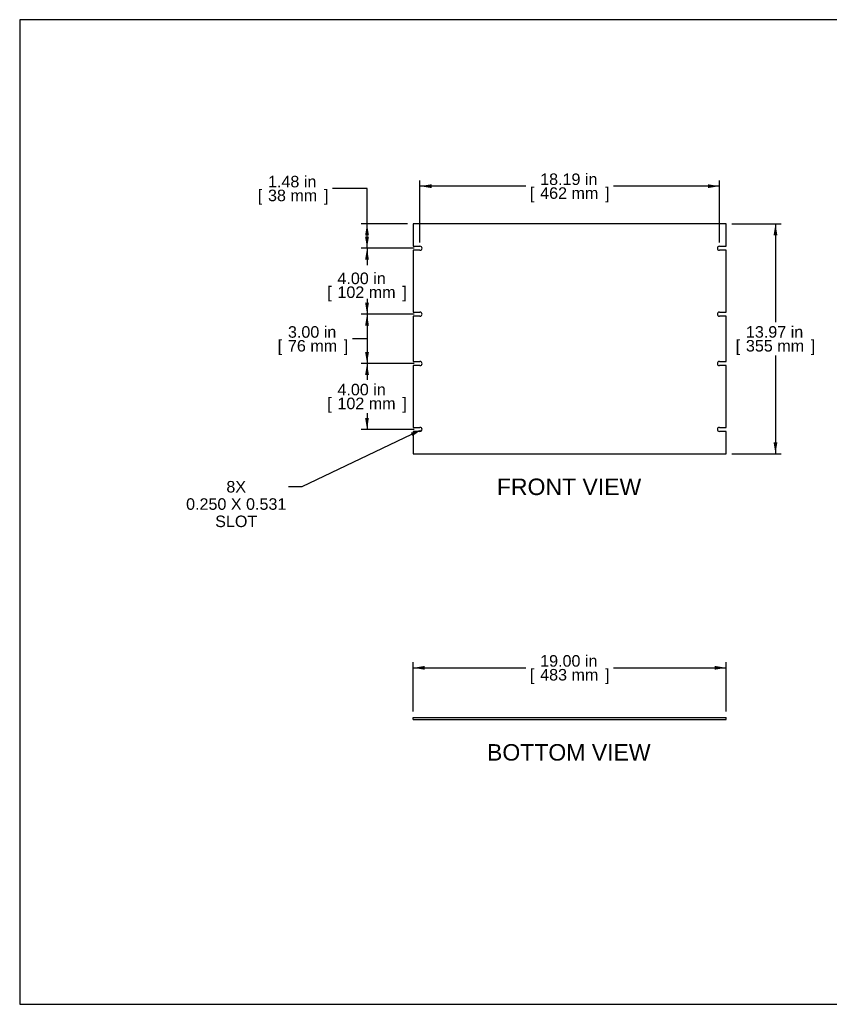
# Model space of a CAD drawing. Header units: inches. Extents: x 0 to 80, y 0 to 59.8.
# Tile 1 of 11: x 0 to 49.2, y 0 to 59.8. Entities that reach past the tile are written whole.
import ezdxf
from ezdxf import colors
from ezdxf.entities.mleader import LeaderData, LeaderLine
from ezdxf.enums import TextEntityAlignment as Align
from ezdxf.math import Vec2, Vec3

# ---------------------------------------------------------------- set-up
doc = ezdxf.new("R2010")
doc.units = ezdxf.units.IN
doc.header["$MEASUREMENT"] = 0
doc.layers.add('COM41833', color=7, linetype='Continuous')
doc.layers.add('Default', color=7, linetype='Continuous')
doc.styles.add('SEACAD_Arial', font='arial.ttf')
doc.dimstyles.new('WEB', dxfattribs={"dimtxt": 0.7, "dimasz": 0.7, "dimexe": 0.35, "dimexo": 0.35, "dimgap": 0.35, "dimtad": 0, "dimtih": 1, "dimtoh": 1, "dimzin": 4, "dimdsep": 46, "dimtxsty": 'SEACAD_Arial', "dimblk1": '_SE_FILLED', "dimblk2": '_SE_FILLED', "dimsah": 1, "dimcen": 0.35, "dimadec": 0, "dimazin": 0, "dimtfac": 1, "dimtofl": 0, "dimtmove": 0, "dimatfit": 3, "dimfxl": 1, "dimtolj": 1, "dimtzin": 4, "dimarcsym": 0})

# ---------------------------------------------------------------- blocks, each defined once
blk = doc.blocks.new('SE2')
at = {"layer": 'COM41833', "color": 7, "linetype": 'Continuous'}
for p, q in [((42.905, 47.389), (23.905, 47.389)), ((23.905, 47.389), (23.905, 46.03)), ((42.905, 46.03), (42.905, 47.389)), ((23.905, 46.03), (24.311, 46.03)), ((23.905, 45.78), (23.905, 42.03)), ((24.311, 45.78), (23.905, 45.78)), ((42.498, 46.03), (42.905, 46.03)), ((42.905, 45.78), (42.498, 45.78)), ((42.905, 42.03), (42.905, 45.78)), ((23.905, 42.03), (24.311, 42.03)), ((42.498, 42.03), (42.905, 42.03)), ((23.905, 41.78), (23.905, 39.03)), ((24.311, 41.78), (23.905, 41.78)), ((42.905, 41.78), (42.498, 41.78)), ((42.905, 39.03), (42.905, 41.78)), ((23.905, 39.03), (24.311, 39.03)), ((42.498, 39.03), (42.905, 39.03)), ((23.905, 38.78), (23.905, 35.03)), ((24.311, 38.78), (23.905, 38.78)), ((42.905, 38.78), (42.498, 38.78)), ((42.905, 35.03), (42.905, 38.78)), ((23.905, 35.03), (24.311, 35.03)), ((23.905, 34.78), (23.905, 33.421)), ((24.311, 34.78), (23.905, 34.78)), ((42.498, 35.03), (42.905, 35.03)), ((42.905, 34.78), (42.498, 34.78)), ((42.905, 33.421), (42.905, 34.78)), ((23.905, 33.421), (42.905, 33.421))]:
    blk.add_line(p, q, dxfattribs=at)
for centre, start, end in [((24.311, 45.905), 270, 90), ((42.498, 45.905), 90, 270), ((24.311, 41.905), 270, 90), ((42.498, 41.905), 90, 270), ((24.311, 38.905), 270, 90), ((42.498, 38.905), 90, 270), ((24.311, 34.905), 270, 90), ((42.498, 34.905), 90, 270)]:
    blk.add_arc(centre, 0.125, start, end, dxfattribs=at)
blk = doc.blocks.new('SE3')
at = {"layer": 'COM41833', "color": 7, "linetype": 'Continuous'}
for p, q in [((23.905, 17.423), (42.905, 17.423)), ((23.905, 17.298), (23.905, 17.423)), ((42.905, 17.298), (42.905, 17.423)), ((23.905, 17.298), (42.905, 17.298))]:
    blk.add_line(p, q, dxfattribs=at)
blk = doc.blocks.new('DMBLK22')
at = {"layer": 'Default', "linetype": 'Continuous', "transparency": 16777216}
for points in [[(24.605, 20.547), (23.905, 20.43), (24.605, 20.313)], [(42.205, 20.547), (42.205, 20.313), (42.905, 20.43)]]:
    blk.add_hatch(color=7, dxfattribs=at).paths.add_polyline_path(points)
at = {"layer": 'Default', "color": 7, "linetype": 'Continuous', "transparency": 16777216}
for p, q in [((23.905, 17.773), (23.905, 20.78)), ((23.905, 20.43), (30.74, 20.43)), ((36.069, 20.43), (42.905, 20.43)), ((42.905, 17.773), (42.905, 20.78))]:
    blk.add_line(p, q, dxfattribs=at)
at = {"layer": 'Default', "color": 7, "linetype": 'Continuous', "transparency": 16777216, "style": 'SEACAD_Arial'}
for s, p in [('19.00 in', (31.609, 21.2)), ('[', (30.985, 20.36)), ('483 mm', (31.609, 20.36)), (']', (35.55, 20.36))]:
    blk.add_text(s, height=0.7, dxfattribs=at).set_placement(p, align=Align.TOP_LEFT)
blk = doc.blocks.new('_SE_FILLED')
at = {"color": 0}
blk.add_line((0, 0), (-1, 0), dxfattribs=at)
blk.add_solid([(0, 0), (-1, -0.1665), (-1, 0.1665), (0, 0)], dxfattribs=at)
blk = doc.blocks.new('DMBLK23')
at = {"layer": 'Default', "linetype": 'Continuous', "transparency": 16777216}
for points in [[(46.018, 46.689), (45.901, 47.389), (45.785, 46.689)], [(46.018, 34.121), (45.785, 34.121), (45.901, 33.421)]]:
    blk.add_hatch(color=7, dxfattribs=at).paths.add_polyline_path(points)
at = {"layer": 'Default', "color": 7, "linetype": 'Continuous', "transparency": 16777216}
for p, q in [((43.255, 47.389), (46.251, 47.389)), ((45.901, 47.389), (45.901, 41.42)), ((45.901, 39.39), (45.901, 33.421)), ((43.255, 33.421), (46.251, 33.421))]:
    blk.add_line(p, q, dxfattribs=at)
at = {"layer": 'Default', "color": 7, "linetype": 'Continuous', "transparency": 16777216, "style": 'SEACAD_Arial'}
for s, p in [('13.97 in', (44.106, 41.175)), ('[', (43.482, 40.335)), ('355 mm', (44.106, 40.335)), (']', (48.047, 40.335))]:
    blk.add_text(s, height=0.7, dxfattribs=at).set_placement(p, align=Align.TOP_LEFT)
blk = doc.blocks.new('DMBLK24')
at = {"layer": 'Default', "linetype": 'Continuous', "transparency": 16777216}
for points in [[(25.011, 49.792), (24.311, 49.675), (25.011, 49.558)], [(41.798, 49.792), (41.798, 49.558), (42.498, 49.675)]]:
    blk.add_hatch(color=7, dxfattribs=at).paths.add_polyline_path(points)
at = {"layer": 'Default', "color": 7, "linetype": 'Continuous', "transparency": 16777216}
for p, q in [((24.311, 46.255), (24.311, 50.025)), ((30.74, 49.675), (24.311, 49.675)), ((42.498, 49.675), (36.069, 49.675)), ((42.498, 46.255), (42.498, 50.025))]:
    blk.add_line(p, q, dxfattribs=at)
at = {"layer": 'Default', "color": 7, "linetype": 'Continuous', "transparency": 16777216, "style": 'SEACAD_Arial'}
for s, p in [('18.19 in', (31.609, 50.445)), ('[', (30.985, 49.605)), (']', (35.55, 49.605)), ('462 mm', (31.609, 49.605))]:
    blk.add_text(s, height=0.7, dxfattribs=at).set_placement(p, align=Align.TOP_LEFT)
blk = doc.blocks.new('DMBLK25')
at = {"layer": 'Default', "linetype": 'Continuous', "transparency": 16777216}
for points in [[(20.977, 45.205), (21.21, 45.205), (21.094, 45.905)], [(20.977, 42.605), (21.094, 41.905), (21.21, 42.605)]]:
    blk.add_hatch(color=7, dxfattribs=at).paths.add_polyline_path(points)
at = {"layer": 'Default', "color": 7, "linetype": 'Continuous', "transparency": 16777216}
for p, q in [((23.961, 45.905), (20.744, 45.905)), ((21.094, 45.905), (21.094, 44.873)), ((21.094, 42.842), (21.094, 41.905)), ((23.961, 41.905), (20.744, 41.905))]:
    blk.add_line(p, q, dxfattribs=at)
at = {"layer": 'Default', "color": 7, "linetype": 'Continuous', "transparency": 16777216, "style": 'SEACAD_Arial'}
for s, p in [('4.00 in', (19.298, 44.428)), ('[', (18.674, 43.588)), (']', (23.239, 43.588)), ('102 mm', (19.298, 43.588))]:
    blk.add_text(s, height=0.7, dxfattribs=at).set_placement(p, align=Align.TOP_LEFT)
blk = doc.blocks.new('DMBLK26')
at = {"layer": 'Default', "linetype": 'Continuous', "transparency": 16777216}
for points in [[(20.977, 41.205), (21.21, 41.205), (21.094, 41.905)], [(20.977, 39.605), (21.094, 38.905), (21.21, 39.605)]]:
    blk.add_hatch(color=7, dxfattribs=at).paths.add_polyline_path(points)
at = {"layer": 'Default', "color": 7, "linetype": 'Continuous', "transparency": 16777216}
for p, q in [((23.961, 41.905), (20.744, 41.905)), ((21.094, 41.905), (21.094, 38.905)), ((21.094, 40.405), (20.204, 40.404)), ((23.961, 38.905), (20.744, 38.905))]:
    blk.add_line(p, q, dxfattribs=at)
at = {"layer": 'Default', "color": 7, "linetype": 'Continuous', "transparency": 16777216, "style": 'SEACAD_Arial'}
for s, p in [('3.00 in', (16.292, 41.173)), ('[', (15.668, 40.333)), ('76 mm', (16.292, 40.333)), (']', (19.685, 40.333))]:
    blk.add_text(s, height=0.7, dxfattribs=at).set_placement(p, align=Align.TOP_LEFT)
blk = doc.blocks.new('DMBLK27')
at = {"layer": 'Default', "linetype": 'Continuous', "transparency": 16777216}
for points in [[(20.977, 38.205), (21.21, 38.205), (21.094, 38.905)], [(20.977, 35.605), (21.094, 34.905), (21.21, 35.605)]]:
    blk.add_hatch(color=7, dxfattribs=at).paths.add_polyline_path(points)
at = {"layer": 'Default', "color": 7, "linetype": 'Continuous', "transparency": 16777216}
for p, q in [((23.961, 38.905), (20.744, 38.905)), ((21.094, 38.905), (21.094, 37.92)), ((21.094, 35.89), (21.094, 34.905)), ((23.961, 34.905), (20.744, 34.905))]:
    blk.add_line(p, q, dxfattribs=at)
at = {"layer": 'Default', "color": 7, "linetype": 'Continuous', "transparency": 16777216, "style": 'SEACAD_Arial'}
for s, p in [('4.00 in', (19.298, 37.675)), ('[', (18.674, 36.835)), ('102 mm', (19.298, 36.835)), (']', (23.239, 36.835))]:
    blk.add_text(s, height=0.7, dxfattribs=at).set_placement(p, align=Align.TOP_LEFT)
blk = doc.blocks.new('DMBLK28')
at = {"layer": 'Default', "linetype": 'Continuous', "transparency": 16777216}
for points in [[(20.977, 46.689), (21.21, 46.689), (21.094, 47.389)], [(20.977, 46.605), (21.094, 45.905), (21.21, 46.605)]]:
    blk.add_hatch(color=7, dxfattribs=at).paths.add_polyline_path(points)
at = {"layer": 'Default', "color": 7, "linetype": 'Continuous', "transparency": 16777216}
for p, q in [((21.094, 49.533), (18.994, 49.533)), ((21.094, 45.905), (21.094, 49.533)), ((23.555, 47.389), (20.744, 47.389)), ((23.961, 45.905), (20.744, 45.905))]:
    blk.add_line(p, q, dxfattribs=at)
at = {"layer": 'Default', "color": 7, "linetype": 'Continuous', "transparency": 16777216, "style": 'SEACAD_Arial'}
for s, p in [('1.48 in', (15.081, 50.303)), ('[', (14.457, 49.463)), ('38 mm', (15.081, 49.463)), (']', (18.475, 49.463))]:
    blk.add_text(s, height=0.7, dxfattribs=at).set_placement(p, align=Align.TOP_LEFT)

msp = doc.modelspace()

# ---------------------------------------------------------------- linework, layer by layer
at = {"layer": 'Default', "color": 7, "linetype": 'Continuous'}
for p, q in [((80, 59.783), (0, 59.783)), ((0, 59.783), (0, 0)), ((0, 0), (80, 0))]:
    msp.add_line(p, q, dxfattribs=at)

# ---------------------------------------------------------------- block references
at = {"layer": 'Default'}
for name in ['SE2', 'SE3']:
    msp.add_blockref(name, (0, 0), dxfattribs=at)

# ---------------------------------------------------------------- texts
at = {"layer": 'Default', "color": 7, "linetype": 'Continuous', "style": 'SEACAD_Arial'}
for s, p in [('FRONT VIEW', (28.981, 31.921)), ('BOTTOM VIEW', (28.383, 15.798))]:
    msp.add_text(s, height=1, dxfattribs=at).set_placement(p, align=Align.TOP_LEFT)

# ---------------------------------------------------------------- dimensions: what is measured, and where the dimension line sits
at = {"layer": 'Default', "color": 7, "linetype": 'Continuous'}
for base, p1, p2, angle, picture, middle, dimtype in [((21.094, 47.389), (24.311, 45.905), (23.905, 47.389), 90, 'DMBLK28', (18.994, 49.533), 160), ((45.901, 33.421), (23.905, 47.389), (42.905, 33.421), 90, 'DMBLK23', (45.901, 40.405), 160), ((21.094, 45.905), (24.311, 45.905), (24.311, 41.905), 270, 'DMBLK25', (21.094, 43.658), 161), ((21.094, 41.905), (24.311, 41.905), (24.311, 38.905), 270, 'DMBLK26', (17.813, 40.403), 161), ((21.094, 38.905), (24.311, 38.905), (24.311, 34.905), 270, 'DMBLK27', (21.094, 36.905), 161), ((23.905, 20.43), (23.905, 17.423), (42.905, 17.423), 0, 'DMBLK22', (33.405, 20.43), 161)]:
    dim = msp.add_linear_dim(base=base, p1=p1, p2=p2, angle=angle, text='\\A1;<>', dimstyle='WEB', override={"dimpost": '\\X'}, dxfattribs=at)
    dim.commit()
    dim.dimension.update_dxf_attribs({"geometry": picture, "text_midpoint": middle, "dimtype": dimtype})
dim = msp.add_linear_dim(base=(24.311, 49.675), p1=(42.498, 45.905), p2=(24.311, 45.905), text='\\A1;<>', dimstyle='WEB', override={"dimpost": '\\X'}, dxfattribs=at)
dim.commit()
dim.dimension.update_dxf_attribs({"geometry": 'DMBLK24', "text_midpoint": (33.405, 49.675), "dimtype": 160})

# ---------------------------------------------------------------- leaders
ml = msp.add_multileader_mtext('Standard', dxfattribs=at)
ml.set_content('\\pxsm0.9;{\\fArial|c0|p34;\\W1.;8X\\P0.250 X 0.531\\PSLOT\\P}', color=7)
ml.set_leader_properties(linetype='ByLayer')
ml.build(insert=Vec2(0, 0))
ml.multileader.update_dxf_attribs({"dogleg_length": 0.802, "arrow_head_size": 0.7})
ctx = ml.context
ctx.base_point, ctx.char_height, ctx.arrow_head_size, ctx.landing_gap_size = Vec3(13.06, 31.775), 0.7, 0.7, 0.245
notes = []
notes.append((ctx, [(0, (1, 1, 0), (17.129, 31.418), (-1, 0), 0.802, [(0, [(24.436, 34.905)], 0, [])])]))
ctx.mtext.insert, ctx.mtext.alignment = Vec3(13.15, 31.775), 2
for ctx, leaders in notes:
    for number, flags, end, landing, length, lines in leaders:
        leader = LeaderData()
        leader.index, (leader.has_last_leader_line, leader.has_dogleg_vector, leader.attachment_direction) = number, flags
        leader.last_leader_point, leader.dogleg_vector, leader.dogleg_length = Vec3(end), Vec3(landing), length
        for number, points, colour, breaks in lines:
            line = LeaderLine()
            line.index, line.vertices, line.color, line.breaks = number, Vec3.list(points), colors.encode_raw_color(colour), breaks
            leader.lines.append(line)
        ctx.leaders.append(leader)

doc.saveas('drawing.dxf')
